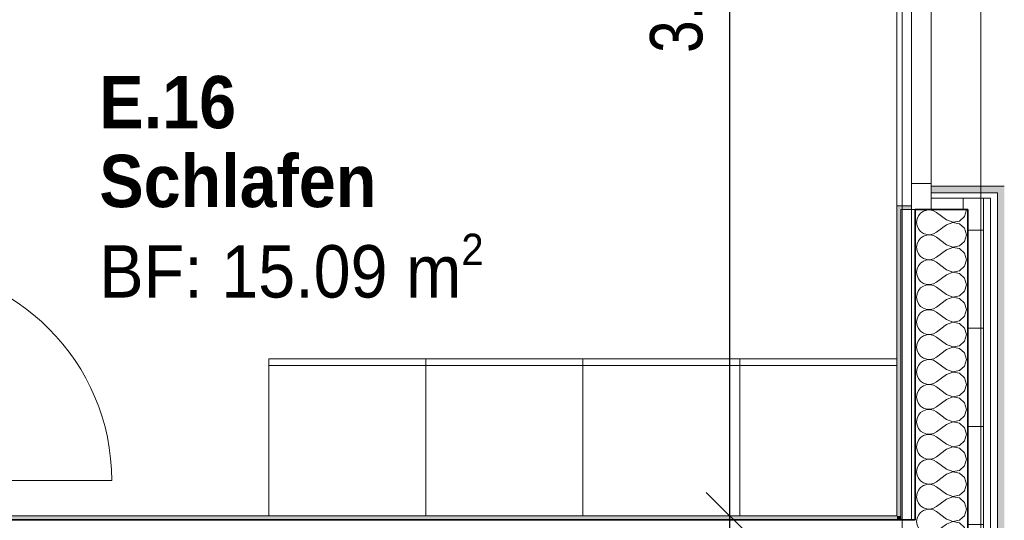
# Model space of a CAD drawing. Header units: metres. Extents: x -7.1 to 26.5, y -14.7 to 18.1.
# Tile 177 of 182: x 19.3 to 23, y 6.8 to 8.7. Entities that reach past the tile are written whole.
import ezdxf

# ---------------------------------------------------------------- set-up
doc = ezdxf.new("R2010")
doc.units = ezdxf.units.M
doc.header["$PDMODE"] = 65
doc.linetypes.add('AUSGEZOGEN', pattern=[0])
for name, color, linetype in [('XR$1$010 Aussenwände', 7, 'AUSGEZOGEN'), ('XR$1$010 Aussenwände Schichttrennlinien', 7, 'AUSGEZOGEN'), ('XR$1$010 Fenster', 7, 'AUSGEZOGEN'), ('XR$1$010 Türen', 7, 'AUSGEZOGEN'), ('XR$1$015 Innenwände', 7, 'AUSGEZOGEN'), ('XR$1$015 Innenwände Schichttrennlinien', 7, 'AUSGEZOGEN'), ('XR$1$030 Bodenaufbauten', 7, 'AUSGEZOGEN'), ('XR$1$065 Möbel Einrichtung', 7, 'AUSGEZOGEN'), ('XR$1$080 Raumdefinitionen Kontur', 7, 'AUSGEZOGEN'), ('XR$2$080 Raumdefinitionen Text_1', 7, 'AUSGEZOGEN'), ('XR$2$105 Bemassungen 100', 7, 'AUSGEZOGEN'), ('XR$3$010 Aussenwände Bauteilschraffuren', 7, 'AUSGEZOGEN'), ('XR$3$015 Innenwände Bauteilschraffuren', 7, 'AUSGEZOGEN'), ('XR$3$035 Decken', 7, 'AUSGEZOGEN')]:
    doc.layers.add(name, color=color, linetype=linetype)
doc.styles.add('ARIAL', font='arial.ttf')
doc.dimstyles.new('DIMSTYLE_3', dxfattribs={"dimtxt": 0.2, "dimasz": 0.3, "dimexe": 0, "dimexo": 0, "dimgap": 0.1, "dimtad": 2, "dimrnd": 0.005, "dimzin": 4, "dimdsep": 46, "dimtxsty": 'ARIAL', "dimblk1": 'ALL_ML_STRICH', "dimblk2": 'ALL_ML_STRICH', "dimsah": 1, "dimcen": 0, "dimclrd": 7, "dimclre": 7, "dimclrt": 7, "dimadec": 0, "dimazin": 0, "dimtfac": 1, "dimtdec": 0, "dimtix": 1, "dimtmove": 2, "dimatfit": 3, "dimfxl": 0, "dimtzin": 0, "dimlwd": 0, "dimlwe": 18, "dimarcsym": 0})
doc.dimstyles.new('DIMSTYLE_7', dxfattribs={"dimtxt": 0.2, "dimasz": 0.3, "dimexe": 0, "dimexo": 0, "dimgap": 0.1, "dimtad": 2, "dimdec": 1, "dimlfac": 100, "dimrnd": 0.5, "dimzin": 4, "dimdsep": 46, "dimtxsty": 'ARIAL', "dimblk1": 'ALL_ML_STRICH', "dimblk2": 'ALL_ML_STRICH', "dimsah": 1, "dimcen": 0, "dimclrd": 7, "dimclre": 7, "dimclrt": 7, "dimadec": 0, "dimazin": 0, "dimtfac": 1, "dimtdec": 0, "dimtix": 1, "dimtmove": 2, "dimatfit": 3, "dimfxl": 0, "dimtvp": 1.2, "dimtzin": 0, "dimlwd": 0, "dimlwe": 18, "dimarcsym": 0})
pattern_1 = [(0, (1500, 1500), (750, 750), [750, -750]), (90, (1500, 1500), (-750, 750), [750, -750])]
pattern_2 = [(0, (0.375, 0.375), (0.1875, 0.1875), [0.1875, -0.1875]), (90, (0.375, 0.375), (-0.1875, 0.1875), [0.1875, -0.1875])]

# ---------------------------------------------------------------- blocks, each defined once
blk = doc.blocks.new('ALL_ML_STRICH')
at = {"color": 0, "linetype": 'ByBlock', "lineweight": -2}
for p, q in [((0, -0.5), (0, 0.5)), ((-0.3, -0.3), (0.3, 0.3)), ((-1, 0), (0.5, 0))]:
    blk.add_line(p, q, dxfattribs=at)
blk = doc.blocks.new('*D217')
at = {"layer": 'DEFPOINTS', "color": 7, "linetype": 'AUSGEZOGEN', "lineweight": 18, "transparency": 33554687}
for p in [(22.048, 6.7835), (21.983, 6.6135), (22.0127, 6.6135)]:
    blk.add_point(p, dxfattribs=at)
at = {"layer": 'XR$2$105 Bemassungen 100', "color": 7, "linetype": 'AUSGEZOGEN', "lineweight": -2, "transparency": 33554687}
for p, q in [((21.983, 6.7835), (21.983, 6.7835)), ((21.983, 6.6135), (21.983, 6.7835)), ((21.983, 6.6135), (21.983, 6.6135))]:
    blk.add_line(p, q, dxfattribs=at)
at = {"layer": 'XR$2$105 Bemassungen 100', "color": 7, "linetype": 'AUSGEZOGEN', "lineweight": 18, "transparency": 33554687, "xscale": 0.3, "yscale": 0.3, "zscale": 0.3}
for p, rotation in [((21.983, 6.7835), 90), ((21.983, 6.6135), 270)]:
    blk.add_blockref('ALL_ML_STRICH', p, dxfattribs=dict(at, rotation=rotation))
at = {"layer": 'XR$2$105 Bemassungen 100', "color": 7, "linetype": 'AUSGEZOGEN', "lineweight": 18, "transparency": 33554687, "insert": (21.783, 6.397), "char_height": 0.2, "width": 0.64, "attachment_point": 5, "rotation": 90, "style": 'ARIAL'}
blk.add_mtext('\\W0.80;\\A1;{\\A1;{17\\H0.132000;\\S^ ;}}', dxfattribs=at)
blk = doc.blocks.new('*D218')
at = {"layer": 'DEFPOINTS', "color": 7, "linetype": 'AUSGEZOGEN', "lineweight": 18, "transparency": 33554687}
for p in [(22.1318, 10.7335), (21.983, 6.7835), (22.048, 6.7835)]:
    blk.add_point(p, dxfattribs=at)
at = {"layer": 'XR$2$105 Bemassungen 100', "color": 7, "linetype": 'AUSGEZOGEN', "lineweight": -2, "transparency": 33554687}
for p, q in [((21.983, 10.7335), (21.983, 10.7335)), ((21.983, 6.7835), (21.983, 10.7335)), ((21.983, 6.7835), (21.983, 6.7835))]:
    blk.add_line(p, q, dxfattribs=at)
at = {"layer": 'XR$2$105 Bemassungen 100', "color": 7, "linetype": 'AUSGEZOGEN', "lineweight": 18, "transparency": 33554687, "xscale": 0.3, "yscale": 0.3, "zscale": 0.3}
for p, rotation in [((21.983, 10.7335), 90), ((21.983, 6.7835), 270)]:
    blk.add_blockref('ALL_ML_STRICH', p, dxfattribs=dict(at, rotation=rotation))
at = {"layer": 'XR$2$105 Bemassungen 100', "color": 7, "linetype": 'AUSGEZOGEN', "lineweight": 18, "transparency": 33554687, "insert": (21.7795, 8.7695), "char_height": 0.2, "width": 0.64, "attachment_point": 5, "rotation": 90, "style": 'ARIAL'}
blk.add_mtext('\\W0.80;\\A1;{\\A1;{3.95\\H0.132000;\\S^ ;}}', dxfattribs=at)
blk = doc.blocks.new('COMPLEXOBJECT_54')
at = {"layer": 'XR$3$035 Decken', "color": 8, "linetype": 'AUSGEZOGEN', "lineweight": 25, "transparency": 33554687}
for p, q in [((25.1774, 6.8098), (25.5318, 6.4554)), ((24.5318, 6.0734), (22.9419, 6.0734))]:
    blk.add_line(p, q, dxfattribs=at)
blk.add_lwpolyline([(22.9419, 6.0734), (22.9423, 6.5749), (24.532, 6.5734)], dxfattribs=at)
for radius, start, end in [(1, 270.0121, 310.2124), (1.5, 270, 311.8103)]:
    blk.add_arc((24.5318, 7.5734), radius, start, end, dxfattribs=at)
blk = doc.blocks.new('COMPLEXOBJECT_65')
at = {"layer": 'XR$3$010 Aussenwände Bauteilschraffuren', "color": 8, "linetype": 'AUSGEZOGEN', "lineweight": 13, "transparency": 33554687}
for p, q in [((22.6974, 6.7685), (22.6965, 6.7619)), ((22.6965, 6.7619), (22.6983, 6.7489)), ((22.6983, 6.7489), (22.7036, 6.7369)), ((22.7036, 6.7369), (22.712, 6.7268)), ((22.8108, 6.7524), (22.7727, 6.7238)), ((22.8351, 6.7617), (22.8108, 6.7524)), ((22.8184, 6.7685), (22.8351, 6.7621)), ((22.8351, 6.7621), (22.8607, 6.7669)), ((22.8607, 6.7569), (22.8351, 6.7617)), ((22.8607, 6.7669), (22.8624, 6.7685)), ((22.8799, 6.7393), (22.8607, 6.7569)), ((22.887, 6.7143), (22.8799, 6.7393)), ((22.712, 6.7018), (22.7036, 6.6917)), ((22.712, 6.7268), (22.7229, 6.7193)), ((22.7229, 6.7093), (22.712, 6.7018)), ((22.7229, 6.7193), (22.7353, 6.7151)), ((22.7353, 6.7135), (22.7229, 6.7093)), ((22.7353, 6.7151), (22.7484, 6.7145)), ((22.7484, 6.7141), (22.7353, 6.7135)), ((22.7484, 6.7145), (22.7612, 6.7175)), ((22.7612, 6.7111), (22.7484, 6.7141)), ((22.7612, 6.7175), (22.7727, 6.7238)), ((22.7727, 6.7048), (22.7612, 6.7111)), ((22.8108, 6.6762), (22.7727, 6.7048)), ((22.8799, 6.6893), (22.887, 6.7143)), ((22.6983, 6.6797), (22.6965, 6.6667)), ((22.6965, 6.6667), (22.6983, 6.6537)), ((22.7036, 6.6917), (22.6983, 6.6797)), ((22.8108, 6.6762), (22.8351, 6.6669)), ((22.8351, 6.6665), (22.8108, 6.6571)), ((22.8351, 6.6669), (22.8607, 6.6717)), ((22.8607, 6.6616), (22.8351, 6.6665)), ((22.8607, 6.6717), (22.8799, 6.6893)), ((22.8799, 6.6441), (22.8607, 6.6616)), ((22.6983, 6.6537), (22.7036, 6.6416)), ((22.7036, 6.6416), (22.712, 6.6315)), ((22.712, 6.6315), (22.7164, 6.6285)), ((22.7726, 6.6285), (22.7727, 6.6286)), ((22.8108, 6.6571), (22.7727, 6.6286)), ((22.8843, 6.6285), (22.8799, 6.6441))]:
    blk.add_line(p, q, dxfattribs=at)
blk = doc.blocks.new('COMPLEXOBJECT_66')
at = {"layer": 'XR$3$010 Aussenwände Bauteilschraffuren', "color": 8, "linetype": 'AUSGEZOGEN', "lineweight": 13, "transparency": 33554687}
for p, q in [((22.712, 7.9399), (22.7036, 7.9298)), ((22.7229, 7.9474), (22.712, 7.9399)), ((22.7353, 7.9516), (22.7229, 7.9474)), ((22.7344, 7.9535), (22.7353, 7.9532)), ((22.7353, 7.9532), (22.7484, 7.9526)), ((22.7484, 7.9522), (22.7353, 7.9516)), ((22.7484, 7.9526), (22.7524, 7.9535)), ((22.7612, 7.9492), (22.7484, 7.9522)), ((22.7727, 7.9429), (22.7612, 7.9492)), ((22.8108, 7.9143), (22.7727, 7.9429)), ((22.8799, 7.9273), (22.887, 7.9524)), ((22.887, 7.9524), (22.8867, 7.9535)), ((22.6983, 7.9178), (22.6965, 7.9048)), ((22.6965, 7.9048), (22.6983, 7.8917)), ((22.7036, 7.9298), (22.6983, 7.9178)), ((22.8108, 7.9143), (22.8351, 7.905)), ((22.8351, 7.9046), (22.8108, 7.8952)), ((22.8351, 7.905), (22.8607, 7.9098)), ((22.8607, 7.8997), (22.8351, 7.9046)), ((22.8607, 7.9098), (22.8799, 7.9273)), ((22.8799, 7.8822), (22.8607, 7.8997)), ((22.6983, 7.8917), (22.7036, 7.8797)), ((22.7036, 7.8797), (22.712, 7.8696)), ((22.712, 7.8696), (22.7229, 7.8622)), ((22.7229, 7.8622), (22.7353, 7.858)), ((22.7612, 7.8603), (22.7727, 7.8667)), ((22.8108, 7.8952), (22.7727, 7.8667)), ((22.887, 7.8571), (22.8799, 7.8822)), ((22.7036, 7.8346), (22.6983, 7.8225)), ((22.712, 7.8447), (22.7036, 7.8346)), ((22.7229, 7.8521), (22.712, 7.8447)), ((22.7353, 7.8563), (22.7229, 7.8521)), ((22.7353, 7.858), (22.7484, 7.8573)), ((22.7484, 7.857), (22.7353, 7.8563)), ((22.7484, 7.8573), (22.7612, 7.8603)), ((22.7612, 7.854), (22.7484, 7.857)), ((22.7727, 7.8476), (22.7612, 7.854)), ((22.8108, 7.819), (22.7727, 7.8476)), ((22.8607, 7.8146), (22.8799, 7.8321)), ((22.8799, 7.8321), (22.887, 7.8571)), ((22.6983, 7.8225), (22.6965, 7.8095)), ((22.6965, 7.8095), (22.6983, 7.7965)), ((22.6983, 7.7965), (22.7036, 7.7845)), ((22.8108, 7.8), (22.7727, 7.7714)), ((22.8108, 7.819), (22.8351, 7.8097)), ((22.8351, 7.8093), (22.8108, 7.8)), ((22.8351, 7.8097), (22.8607, 7.8146)), ((22.8607, 7.8045), (22.8351, 7.8093)), ((22.8799, 7.7869), (22.8607, 7.8045)), ((22.887, 7.7619), (22.8799, 7.7869)), ((22.7036, 7.7845), (22.712, 7.7744)), ((22.712, 7.7494), (22.7036, 7.7393)), ((22.712, 7.7744), (22.7229, 7.7669)), ((22.7229, 7.7569), (22.712, 7.7494)), ((22.7229, 7.7669), (22.7353, 7.7627)), ((22.7353, 7.7611), (22.7229, 7.7569)), ((22.7353, 7.7627), (22.7484, 7.7621)), ((22.7484, 7.7617), (22.7353, 7.7611)), ((22.7484, 7.7621), (22.7612, 7.7651)), ((22.7612, 7.7587), (22.7484, 7.7617)), ((22.7612, 7.7651), (22.7727, 7.7714)), ((22.7727, 7.7524), (22.7612, 7.7587)), ((22.8108, 7.7238), (22.7727, 7.7524)), ((22.8799, 7.7369), (22.887, 7.7619)), ((22.6983, 7.7273), (22.6965, 7.7143)), ((22.6965, 7.7143), (22.6983, 7.7013)), ((22.7036, 7.7393), (22.6983, 7.7273)), ((22.8108, 7.7238), (22.8351, 7.7145)), ((22.8351, 7.7141), (22.8108, 7.7048)), ((22.8351, 7.7145), (22.8607, 7.7193)), ((22.8607, 7.7093), (22.8351, 7.7141)), ((22.8607, 7.7193), (22.8799, 7.7369)), ((22.6983, 7.7013), (22.7036, 7.6893)), ((22.7036, 7.6893), (22.712, 7.6791)), ((22.712, 7.6791), (22.7229, 7.6717)), ((22.7612, 7.6698), (22.7727, 7.6762)), ((22.8108, 7.7048), (22.7727, 7.6762)), ((22.8799, 7.6917), (22.8607, 7.7093)), ((22.887, 7.6667), (22.8799, 7.6917)), ((22.7036, 7.6441), (22.6983, 7.6321)), ((22.712, 7.6542), (22.7036, 7.6441)), ((22.7229, 7.6616), (22.712, 7.6542)), ((22.7229, 7.6717), (22.7353, 7.6675)), ((22.7353, 7.6658), (22.7229, 7.6616)), ((22.7353, 7.6675), (22.7484, 7.6669)), ((22.7484, 7.6665), (22.7353, 7.6658)), ((22.7484, 7.6669), (22.7612, 7.6698)), ((22.7612, 7.6635), (22.7484, 7.6665)), ((22.7727, 7.6571), (22.7612, 7.6635)), ((22.8108, 7.6286), (22.7727, 7.6571)), ((22.8607, 7.6241), (22.8799, 7.6416)), ((22.8799, 7.6416), (22.887, 7.6667)), ((22.6983, 7.6321), (22.6965, 7.619)), ((22.6965, 7.619), (22.6983, 7.606)), ((22.6983, 7.606), (22.7036, 7.594)), ((22.8108, 7.6095), (22.7727, 7.581)), ((22.8108, 7.6286), (22.8351, 7.6192)), ((22.8351, 7.6189), (22.8108, 7.6095)), ((22.8351, 7.6192), (22.8607, 7.6241)), ((22.8607, 7.614), (22.8351, 7.6189)), ((22.8799, 7.5965), (22.8607, 7.614)), ((22.7036, 7.594), (22.712, 7.5839)), ((22.712, 7.5839), (22.7229, 7.5765)), ((22.7229, 7.5664), (22.712, 7.559)), ((22.7229, 7.5765), (22.7353, 7.5723)), ((22.7353, 7.5706), (22.7229, 7.5664)), ((22.7353, 7.5723), (22.7484, 7.5716)), ((22.7484, 7.5712), (22.7353, 7.5706)), ((22.7484, 7.5716), (22.7612, 7.5746)), ((22.7612, 7.5683), (22.7484, 7.5712)), ((22.7612, 7.5746), (22.7727, 7.581)), ((22.7727, 7.5619), (22.7612, 7.5683)), ((22.8108, 7.5333), (22.7727, 7.5619)), ((22.887, 7.5714), (22.8799, 7.5965)), ((22.8799, 7.5464), (22.887, 7.5714)), ((22.6983, 7.5368), (22.6965, 7.5238)), ((22.6965, 7.5238), (22.6983, 7.5108)), ((22.7036, 7.5488), (22.6983, 7.5368)), ((22.712, 7.559), (22.7036, 7.5488)), ((22.8108, 7.5333), (22.8351, 7.524)), ((22.8351, 7.5236), (22.8108, 7.5143)), ((22.8351, 7.524), (22.8607, 7.5288)), ((22.8607, 7.5188), (22.8351, 7.5236)), ((22.8607, 7.5288), (22.8799, 7.5464)), ((22.6983, 7.5108), (22.7036, 7.4988)), ((22.7036, 7.4988), (22.712, 7.4887)), ((22.712, 7.4887), (22.7229, 7.4812)), ((22.8108, 7.5143), (22.7727, 7.4857)), ((22.8799, 7.5012), (22.8607, 7.5188)), ((22.887, 7.4762), (22.8799, 7.5012)), ((22.7036, 7.4536), (22.6983, 7.4416)), ((22.712, 7.4637), (22.7036, 7.4536)), ((22.7229, 7.4712), (22.712, 7.4637)), ((22.7229, 7.4812), (22.7353, 7.477)), ((22.7353, 7.4754), (22.7229, 7.4712)), ((22.7353, 7.477), (22.7484, 7.4764)), ((22.7484, 7.476), (22.7353, 7.4754)), ((22.7484, 7.4764), (22.7612, 7.4794)), ((22.7612, 7.473), (22.7484, 7.476)), ((22.7612, 7.4794), (22.7727, 7.4857)), ((22.7727, 7.4667), (22.7612, 7.473)), ((22.8108, 7.4381), (22.7727, 7.4667)), ((22.8607, 7.4336), (22.8799, 7.4512)), ((22.8799, 7.4512), (22.887, 7.4762)), ((22.6983, 7.4416), (22.6965, 7.4286)), ((22.6965, 7.4286), (22.6983, 7.4156)), ((22.6983, 7.4156), (22.7036, 7.4035)), ((22.8108, 7.419), (22.7727, 7.3905)), ((22.8108, 7.4381), (22.8351, 7.4288)), ((22.8351, 7.4284), (22.8108, 7.419)), ((22.8351, 7.4288), (22.8607, 7.4336)), ((22.8607, 7.4235), (22.8351, 7.4284)), ((22.8799, 7.406), (22.8607, 7.4235)), ((22.7036, 7.4035), (22.712, 7.3934)), ((22.712, 7.3934), (22.7229, 7.386)), ((22.7229, 7.3759), (22.712, 7.3685)), ((22.7229, 7.386), (22.7353, 7.3818)), ((22.7353, 7.3801), (22.7229, 7.3759)), ((22.7353, 7.3818), (22.7484, 7.3811)), ((22.7484, 7.3808), (22.7353, 7.3801)), ((22.7484, 7.3811), (22.7612, 7.3841)), ((22.7612, 7.3778), (22.7484, 7.3808)), ((22.7612, 7.3841), (22.7727, 7.3905)), ((22.7727, 7.3714), (22.7612, 7.3778)), ((22.887, 7.381), (22.8799, 7.406)), ((22.8799, 7.3559), (22.887, 7.381)), ((22.6983, 7.3463), (22.6965, 7.3333)), ((22.7036, 7.3584), (22.6983, 7.3463)), ((22.712, 7.3685), (22.7036, 7.3584)), ((22.8108, 7.3429), (22.7727, 7.3714)), ((22.8108, 7.3429), (22.8351, 7.3335)), ((22.8351, 7.3335), (22.8607, 7.3384)), ((22.8607, 7.3384), (22.8799, 7.3559)), ((22.6965, 7.3333), (22.6983, 7.3203)), ((22.6983, 7.3203), (22.7036, 7.3083)), ((22.7036, 7.3083), (22.712, 7.2982)), ((22.712, 7.2982), (22.7229, 7.2907)), ((22.8108, 7.3238), (22.7727, 7.2952)), ((22.8351, 7.3331), (22.8108, 7.3238)), ((22.8607, 7.3283), (22.8351, 7.3331)), ((22.8799, 7.3107), (22.8607, 7.3283)), ((22.887, 7.2857), (22.8799, 7.3107)), ((22.7036, 7.2631), (22.6983, 7.2511)), ((22.712, 7.2732), (22.7036, 7.2631)), ((22.7229, 7.2807), (22.712, 7.2732)), ((22.7229, 7.2907), (22.7353, 7.2865)), ((22.7353, 7.2849), (22.7229, 7.2807)), ((22.7353, 7.2865), (22.7484, 7.2859)), ((22.7484, 7.2855), (22.7353, 7.2849)), ((22.7484, 7.2859), (22.7612, 7.2889)), ((22.7612, 7.2825), (22.7484, 7.2855)), ((22.7612, 7.2889), (22.7727, 7.2952)), ((22.7727, 7.2762), (22.7612, 7.2825)), ((22.8108, 7.2476), (22.7727, 7.2762)), ((22.8607, 7.2431), (22.8799, 7.2607)), ((22.8799, 7.2607), (22.887, 7.2857)), ((22.6983, 7.2511), (22.6965, 7.2381)), ((22.6965, 7.2381), (22.6983, 7.2251)), ((22.6983, 7.2251), (22.7036, 7.2131)), ((22.8108, 7.2286), (22.7727, 7.2)), ((22.8108, 7.2476), (22.8351, 7.2383)), ((22.8351, 7.2379), (22.8108, 7.2286)), ((22.8351, 7.2383), (22.8607, 7.2431)), ((22.8607, 7.2331), (22.8351, 7.2379)), ((22.8799, 7.2155), (22.8607, 7.2331)), ((22.7036, 7.2131), (22.712, 7.2029)), ((22.712, 7.2029), (22.7229, 7.1955)), ((22.7229, 7.1854), (22.712, 7.178)), ((22.7229, 7.1955), (22.7353, 7.1913)), ((22.7353, 7.1896), (22.7229, 7.1854)), ((22.7353, 7.1913), (22.7484, 7.1907)), ((22.7484, 7.1903), (22.7353, 7.1896)), ((22.7484, 7.1907), (22.7612, 7.1936)), ((22.7612, 7.1873), (22.7484, 7.1903)), ((22.7612, 7.1936), (22.7727, 7.2)), ((22.7727, 7.181), (22.7612, 7.1873)), ((22.887, 7.1905), (22.8799, 7.2155)), ((22.8799, 7.1654), (22.887, 7.1905)), ((22.6983, 7.1559), (22.6965, 7.1429)), ((22.7036, 7.1679), (22.6983, 7.1559)), ((22.712, 7.178), (22.7036, 7.1679)), ((22.8108, 7.1524), (22.7727, 7.181)), ((22.8108, 7.1524), (22.8351, 7.143)), ((22.8351, 7.143), (22.8607, 7.1479)), ((22.8607, 7.1479), (22.8799, 7.1654)), ((22.6965, 7.1429), (22.6983, 7.1298)), ((22.6983, 7.1298), (22.7036, 7.1178)), ((22.7036, 7.1178), (22.712, 7.1077)), ((22.8108, 7.1333), (22.7727, 7.1048)), ((22.8351, 7.1427), (22.8108, 7.1333)), ((22.8607, 7.1378), (22.8351, 7.1427)), ((22.8799, 7.1203), (22.8607, 7.1378)), ((22.887, 7.0952), (22.8799, 7.1203)), ((22.7036, 7.0727), (22.6983, 7.0606)), ((22.712, 7.0828), (22.7036, 7.0727)), ((22.712, 7.1077), (22.7229, 7.1003)), ((22.7229, 7.0902), (22.712, 7.0828)), ((22.7229, 7.1003), (22.7353, 7.0961)), ((22.7353, 7.0944), (22.7229, 7.0902)), ((22.7353, 7.0961), (22.7484, 7.0954)), ((22.7484, 7.095), (22.7353, 7.0944)), ((22.7484, 7.0954), (22.7612, 7.0984)), ((22.7612, 7.0921), (22.7484, 7.095)), ((22.7612, 7.0984), (22.7727, 7.1048)), ((22.7727, 7.0857), (22.7612, 7.0921)), ((22.8108, 7.0571), (22.7727, 7.0857)), ((22.8799, 7.0702), (22.887, 7.0952)), ((22.6983, 7.0606), (22.6965, 7.0476)), ((22.6965, 7.0476), (22.6983, 7.0346)), ((22.6983, 7.0346), (22.7036, 7.0226)), ((22.8108, 7.0381), (22.7727, 7.0095)), ((22.8108, 7.0571), (22.8351, 7.0478)), ((22.8351, 7.0474), (22.8108, 7.0381)), ((22.8351, 7.0478), (22.8607, 7.0526)), ((22.8607, 7.0426), (22.8351, 7.0474)), ((22.8607, 7.0526), (22.8799, 7.0702)), ((22.8799, 7.025), (22.8607, 7.0426)), ((22.7036, 7.0226), (22.712, 7.0125)), ((22.712, 7.0125), (22.7229, 7.005)), ((22.7229, 7.005), (22.7353, 7.0008)), ((22.7353, 6.9992), (22.7229, 6.995)), ((22.7353, 7.0008), (22.7484, 7.0002)), ((22.7484, 6.9998), (22.7353, 6.9992)), ((22.7484, 7.0002), (22.7612, 7.0032)), ((22.7612, 6.9968), (22.7484, 6.9998)), ((22.7612, 7.0032), (22.7727, 7.0095)), ((22.7727, 6.9905), (22.7612, 6.9968)), ((22.887, 7), (22.8799, 7.025)), ((22.8799, 6.975), (22.887, 7)), ((22.6983, 6.9654), (22.6965, 6.9524)), ((22.7036, 6.9774), (22.6983, 6.9654)), ((22.712, 6.9875), (22.7036, 6.9774)), ((22.7229, 6.995), (22.712, 6.9875)), ((22.8108, 6.9619), (22.7727, 6.9905)), ((22.8108, 6.9619), (22.8351, 6.9526)), ((22.8607, 6.9574), (22.8799, 6.975)), ((22.6965, 6.9524), (22.6983, 6.9394)), ((22.6983, 6.9394), (22.7036, 6.9273)), ((22.7036, 6.9273), (22.712, 6.9172)), ((22.8108, 6.9429), (22.7727, 6.9143)), ((22.8351, 6.9522), (22.8108, 6.9429)), ((22.8351, 6.9526), (22.8607, 6.9574)), ((22.8607, 6.9474), (22.8351, 6.9522)), ((22.8799, 6.9298), (22.8607, 6.9474)), ((22.887, 6.9048), (22.8799, 6.9298)), ((22.712, 6.8923), (22.7036, 6.8822)), ((22.712, 6.9172), (22.7229, 6.9098)), ((22.7229, 6.8997), (22.712, 6.8923)), ((22.7229, 6.9098), (22.7353, 6.9056)), ((22.7353, 6.9039), (22.7229, 6.8997)), ((22.7353, 6.9056), (22.7484, 6.905)), ((22.7484, 6.9046), (22.7353, 6.9039)), ((22.7484, 6.905), (22.7612, 6.9079)), ((22.7612, 6.9016), (22.7484, 6.9046)), ((22.7612, 6.9079), (22.7727, 6.9143)), ((22.7727, 6.8952), (22.7612, 6.9016)), ((22.8108, 6.8667), (22.7727, 6.8952)), ((22.8799, 6.8797), (22.887, 6.9048)), ((22.6983, 6.8702), (22.6965, 6.8571)), ((22.6965, 6.8571), (22.6983, 6.8441)), ((22.7036, 6.8822), (22.6983, 6.8702)), ((22.8108, 6.8476), (22.7727, 6.819)), ((22.8108, 6.8667), (22.8351, 6.8573)), ((22.8351, 6.857), (22.8108, 6.8476)), ((22.8351, 6.8573), (22.8607, 6.8622)), ((22.8607, 6.8521), (22.8351, 6.857)), ((22.8607, 6.8622), (22.8799, 6.8797)), ((22.8799, 6.8346), (22.8607, 6.8521)), ((22.6983, 6.8441), (22.7036, 6.8321)), ((22.7036, 6.8321), (22.712, 6.822)), ((22.712, 6.822), (22.7229, 6.8146)), ((22.7229, 6.8146), (22.7353, 6.8104)), ((22.7353, 6.8087), (22.7229, 6.8045)), ((22.7353, 6.8104), (22.7484, 6.8097)), ((22.7484, 6.8093), (22.7353, 6.8087)), ((22.7484, 6.8097), (22.7612, 6.8127)), ((22.7612, 6.8064), (22.7484, 6.8093)), ((22.7612, 6.8127), (22.7727, 6.819)), ((22.887, 6.8095), (22.8799, 6.8346)), ((22.8799, 6.7845), (22.887, 6.8095)), ((22.6983, 6.7749), (22.6974, 6.7685)), ((22.7036, 6.7869), (22.6983, 6.7749)), ((22.712, 6.7971), (22.7036, 6.7869)), ((22.7229, 6.8045), (22.712, 6.7971)), ((22.7727, 6.8), (22.7612, 6.8064)), ((22.8108, 6.7714), (22.7727, 6.8)), ((22.8108, 6.7714), (22.8184, 6.7685)), ((22.8624, 6.7685), (22.8799, 6.7845))]:
    blk.add_line(p, q, dxfattribs=at)

msp = doc.modelspace()

# ---------------------------------------------------------------- hatches: boundary and pattern name
at = {"layer": 'XR$3$010 Aussenwände Bauteilschraffuren', "linetype": 'AUSGEZOGEN', "lineweight": 13, "true_color": 0xa79e8b, "transparency": 33554687}
for points in [[(23.0318, 8.0175), (23.0318, 8.0435), (22.7518, 8.0435), (22.7518, 8.0175)], [(23.0318, 8.0175), (23.0058, 8.0175), (23.0058, 5.7595), (23.0318, 5.7595)]]:
    msp.add_hatch(color=253, dxfattribs=at).paths.add_polyline_path(points)
at = {"layer": 'XR$3$010 Aussenwände Bauteilschraffuren', "linetype": 'AUSGEZOGEN', "lineweight": 13, "transparency": 33554687}
h = msp.add_hatch(dxfattribs=at)
h.set_pattern_fill('MUSTER', color=8, scale=750, style=0, pattern_type=2)
h.set_pattern_definition(pattern_1)
h.paths.add_polyline_path([(23.0058, 7.9975), (23.0058, 8.0175), (22.7518, 8.0175), (22.7518, 7.9975)], flags=0)
h = msp.add_hatch(dxfattribs=at)
h.set_pattern_fill('MUSTER', color=42, scale=0.1875, style=0, pattern_type=2)
h.set_pattern_definition(pattern_2)
h.paths.add_polyline_path([(22.9518, 7.9535), (22.9518, 7.9975), (22.7518, 7.9975), (22.7518, 7.9535)], flags=0)
h = msp.add_hatch(dxfattribs=at)
h.set_pattern_fill('MUSTER', color=8, scale=750, style=0, pattern_type=2)
h.set_pattern_definition(pattern_1)
h.paths.add_polyline_path([(23.0058, 7.9975), (22.9788, 7.9975), (22.9788, 5.7795), (23.0058, 5.7795)], flags=0)
at = {"layer": 'XR$3$010 Aussenwände Bauteilschraffuren', "linetype": 'AUSGEZOGEN', "lineweight": 13, "true_color": 0x202020, "transparency": 33554687}
for points in [[(22.6218, 7.9685), (22.6218, 7.9535), (22.6768, 7.9535), (22.6768, 7.9685)], [(22.6218, 6.7835), (22.6368, 6.7835), (22.6368, 7.9535), (22.6218, 7.9535)], [(22.6218, 6.7835), (22.6218, 6.7685), (22.6368, 6.7685), (22.6368, 6.7835)]]:
    msp.add_hatch(color=250, dxfattribs=at).paths.add_polyline_path(points)
at = {"layer": 'XR$3$010 Aussenwände Bauteilschraffuren', "linetype": 'AUSGEZOGEN', "lineweight": 13, "transparency": 33554687}
h = msp.add_hatch(dxfattribs=at)
h.set_pattern_fill('MUSTER', color=8, scale=750, style=0, pattern_type=2)
h.set_pattern_definition(pattern_1)
h.paths.add_polyline_path([(22.6768, 6.7685), (22.6918, 6.7685), (22.6918, 7.9535), (22.6768, 7.9535)], flags=0)
h = msp.add_hatch(dxfattribs=at)
h.set_pattern_fill('MUSTER', color=42, scale=0.1875, style=0, pattern_type=2)
h.set_pattern_definition(pattern_2)
h.paths.add_polyline_path([(22.9518, 7.9535), (22.8918, 7.9535), (22.8918, 5.8235), (22.9518, 5.8235)], flags=0)
at = {"layer": 'XR$3$015 Innenwände Bauteilschraffuren', "linetype": 'AUSGEZOGEN', "lineweight": 13, "true_color": 0x202020, "transparency": 33554687}
msp.add_hatch(color=250, dxfattribs=at).paths.add_polyline_path([(22.6218, 6.7835), (18.8018, 6.7835), (18.8018, 6.7685), (22.6218, 6.7685)])

# ---------------------------------------------------------------- linework, layer by layer
at = {"layer": 'XR$1$010 Aussenwände', "color": 7, "linetype": 'AUSGEZOGEN', "lineweight": 18, "transparency": 33554687}
for p, q in [((22.8918, 8.0435), (22.7518, 8.0435)), ((22.7518, 8.0175), (22.7518, 8.0435)), ((22.7518, 7.9975), (22.7518, 8.0175)), ((22.9518, 8.0435), (22.8918, 8.0435)), ((22.9788, 8.0435), (22.9518, 8.0435)), ((23.0058, 8.0435), (22.9788, 8.0435)), ((23.0318, 8.0435), (23.0058, 8.0435)), ((22.7518, 7.9535), (22.7518, 7.9975)), ((22.6768, 7.9685), (22.6218, 7.9685)), ((22.6218, 7.9535), (22.6218, 7.9685)), ((22.6218, 7.9535), (22.6218, 6.7835)), ((22.6918, 7.9535), (22.6768, 7.9535))]:
    msp.add_line(p, q, dxfattribs=at)
at = {"layer": 'XR$1$010 Aussenwände', "color": 7, "linetype": 'AUSGEZOGEN', "lineweight": 35, "transparency": 33554687}
msp.add_line((22.7518, 7.9535), (22.6918, 7.9535), dxfattribs=at)
at = {"layer": 'XR$1$010 Aussenwände Schichttrennlinien', "color": 7, "linetype": 'AUSGEZOGEN', "lineweight": 18, "transparency": 33554687}
for p, q in [((22.7518, 8.0175), (23.0058, 8.0175)), ((23.0058, 8.0175), (22.7518, 8.0175)), ((23.0058, 7.9975), (23.0058, 8.0175)), ((22.7518, 7.9975), (22.9518, 7.9975)), ((22.9788, 7.9975), (22.7518, 7.9975)), ((22.9518, 7.9535), (22.9518, 7.9975)), ((22.9788, 5.7795), (22.9788, 7.9975)), ((23.0058, 5.7795), (23.0058, 7.9975)), ((22.6368, 7.9535), (22.6368, 6.7685)), ((22.6368, 7.9535), (22.6768, 7.9535)), ((22.6768, 7.9535), (22.6768, 7.9685)), ((22.6768, 7.9535), (22.6768, 6.7685)), ((22.9518, 5.8235), (22.9518, 7.9535))]:
    msp.add_line(p, q, dxfattribs=at)
at = {"layer": 'XR$1$010 Aussenwände Schichttrennlinien', "color": 7, "linetype": 'AUSGEZOGEN', "lineweight": 35, "transparency": 33554687}
for p, q in [((22.6918, 6.7685), (22.6918, 7.9535)), ((22.8918, 7.9535), (22.7518, 7.9535)), ((22.8918, 6.7685), (22.8918, 7.9535)), ((22.6368, 6.7685), (22.6218, 6.7685)), ((22.6368, 6.7685), (22.6218, 6.7685)), ((22.6768, 6.7685), (22.6368, 6.7685)), ((22.6768, 6.7685), (22.6368, 6.7685)), ((22.6918, 6.7685), (22.6768, 6.7685)), ((22.6918, 6.7685), (22.6768, 6.7685)), ((22.8918, 6.6285), (22.8918, 6.7685))]:
    msp.add_line(p, q, dxfattribs=at)
at = {"layer": 'XR$1$010 Fenster', "color": 7, "linetype": 'AUSGEZOGEN', "lineweight": 13, "transparency": 33554687}
for p, q in [((22.6218, 10.1185), (22.6218, 7.9685)), ((22.6768, 9.2735), (22.6768, 8.0535)), ((22.7518, 8.0535), (22.7518, 9.2735)), ((22.7518, 8.0535), (22.6768, 8.0535)), ((22.6768, 8.0535), (22.6768, 7.9535)), ((22.7518, 7.9535), (22.7518, 8.0535)), ((22.7518, 8.0175), (22.7518, 8.0435)), ((22.7518, 8.0175), (22.7518, 8.0435)), ((22.8918, 8.0435), (22.7518, 8.0435)), ((22.7518, 7.9975), (22.7518, 8.0175)), ((22.7518, 7.9975), (22.7518, 8.0175)), ((22.9518, 8.0435), (22.8918, 8.0435)), ((22.9788, 8.0435), (22.9518, 8.0435)), ((23.0058, 8.0435), (22.9788, 8.0435)), ((23.0318, 8.0435), (23.0058, 8.0435)), ((22.7518, 7.9535), (22.7518, 7.9975)), ((22.7518, 7.9535), (22.7518, 7.9975)), ((22.6218, 7.9535), (22.6218, 7.9685)), ((22.6768, 7.9685), (22.6218, 7.9685)), ((22.6918, 7.9535), (22.6768, 7.9535)), ((22.6918, 7.9535), (22.6768, 7.9535)), ((22.7518, 7.9535), (22.6918, 7.9535)), ((22.7518, 7.9535), (22.6918, 7.9535))]:
    msp.add_line(p, q, dxfattribs=at)
at = {"layer": 'XR$1$010 Türen', "color": 7, "linetype": 'AUSGEZOGEN', "lineweight": 13, "transparency": 33554687}
msp.add_line((18.8018, 6.9185), (19.6218, 6.9185), dxfattribs=at)
msp.add_arc((18.8018, 6.9185), 0.82, 0, 90, dxfattribs=at)
at = {"layer": 'XR$1$015 Innenwände', "color": 7, "linetype": 'AUSGEZOGEN', "lineweight": 18, "transparency": 33554687}
msp.add_line((22.6218, 6.7835), (18.8018, 6.7835), dxfattribs=at)
at = {"layer": 'XR$1$015 Innenwände Schichttrennlinien', "color": 7, "linetype": 'AUSGEZOGEN', "lineweight": 35, "transparency": 33554687}
msp.add_line((22.6218, 6.7685), (18.8018, 6.7685), dxfattribs=at)
at = {"layer": 'XR$1$030 Bodenaufbauten', "color": 254, "linetype": 'AUSGEZOGEN', "lineweight": 13, "transparency": 33554687}
msp.add_lwpolyline([(2.2618, -3.7865), (22.6418, -3.7865), (22.6418, 10.7535), (14.8918, 10.7535), (14.8918, 6.0735), (10.0118, 6.0735), (10.0118, 8.0099), (10.0118, 10.7535), (2.2618, 10.7535), (2.2618, -3.7865)], close=True, dxfattribs=at)
at = {"layer": 'XR$1$065 Möbel Einrichtung', "color": 8, "linetype": 'AUSGEZOGEN', "lineweight": 13, "transparency": 33554687}
for p, q in [((20.2218, 7.3585), (20.8218, 7.3585)), ((20.8218, 7.3585), (21.4218, 7.3585)), ((21.4218, 7.3585), (22.0218, 7.3585)), ((22.0218, 7.3585), (22.6218, 7.3585))]:
    msp.add_line(p, q, dxfattribs=at)
for points in [[(20.2218, 7.3835), (20.8218, 7.3835), (20.8218, 6.7835), (20.2218, 6.7835), (20.2218, 7.3835)], [(20.8218, 7.3835), (21.4218, 7.3835), (21.4218, 6.7835), (20.8218, 6.7835), (20.8218, 7.3835)], [(21.4218, 7.3835), (22.0218, 7.3835), (22.0218, 6.7835), (21.4218, 6.7835), (21.4218, 7.3835)], [(22.0218, 7.3835), (22.6218, 7.3835), (22.6218, 6.7835), (22.0218, 6.7835), (22.0218, 7.3835)]]:
    msp.add_lwpolyline(points, close=True, dxfattribs=at)
at = {"layer": 'XR$1$080 Raumdefinitionen Kontur', "color": 8, "linetype": 'AUSGEZOGEN', "lineweight": 13, "transparency": 33554687}
msp.add_lwpolyline([(22.6215, 10.7335), (18.8018, 10.7335), (18.8018, 6.7835), (22.6215, 6.7835), (22.6215, 10.7335)], close=True, dxfattribs=at)
at = {"layer": 'XR$3$035 Decken', "color": 7, "linetype": 'AUSGEZOGEN', "lineweight": 18, "transparency": 33554687}
msp.add_lwpolyline([(10.0118, 11.0035), (1.9918, 11.0535), (1.9918, -3.9165), (1.9918, -6.6565), (22.9418, -6.6565), (22.9418, 11.0535), (14.8918, 11.0535), (14.8918, 6.2735), (13.4518, 6.2735), (11.4518, 6.2735), (10.0118, 6.2735), (10.0118, 11.0035)], close=True, dxfattribs=at)

# ---------------------------------------------------------------- block references
at = {"layer": 'XR$3$010 Aussenwände Bauteilschraffuren', "color": 8, "linetype": 'AUSGEZOGEN', "lineweight": 13, "transparency": 33554687}
for name in ['COMPLEXOBJECT_66', 'COMPLEXOBJECT_65']:
    msp.add_blockref(name, (0, 0), dxfattribs=at)
at = {"layer": 'XR$3$035 Decken', "color": 8, "linetype": 'AUSGEZOGEN', "lineweight": 25, "transparency": 33554687}
msp.add_blockref('COMPLEXOBJECT_54', (0, 0), dxfattribs=at)

# ---------------------------------------------------------------- texts
at = {"layer": 'XR$2$080 Raumdefinitionen Text_1', "color": 7, "linetype": 'AUSGEZOGEN', "transparency": 33554687, "insert": (19.5743, 8.4641), "char_height": 0.2, "width": 1.558162, "attachment_point": 1, "line_spacing_factor": 0.903614, "style": 'ARIAL'}
msp.add_mtext('\\A1;{\\fArial|i0|b1;\\H0.200000;\\W0.909091;\\C7;E.16}\\P{\\fArial|i0|b1;\\H0.200000;\\W0.909091;\\C7;Schlafen}\\P{\\fArial|i0|b0;\\H0.200000;\\W0.909091;\\C7;BF: 15.09 m\\fArial|i0|b0;\\H0.600000x;\\S2^ ;}\\P', dxfattribs=at)

# ---------------------------------------------------------------- dimensions: what is measured, and where the dimension line sits
at = {"layer": 'XR$2$105 Bemassungen 100', "color": 7, "linetype": 'AUSGEZOGEN', "lineweight": 18, "transparency": 33554687}
for base, p1, p2, dimstyle, picture, middle in [((21.983, 10.7335), (21.983, 6.7835), (21.983, 10.7335), 'DIMSTYLE_3', '*D218', (21.7795, 8.7695)), ((21.983, 6.7835), (21.983, 6.6135), (21.983, 6.7835), 'DIMSTYLE_7', '*D217', (21.783, 6.397))]:
    dim = msp.add_linear_dim(base=base, p1=p1, p2=p2, angle=90, dimstyle=dimstyle, override={"dimpost": '<>', "dimclrd": 7, "dimclre": 7, "dimclrt": 7, "dimlwd": 0, "dimlwe": 18}, dxfattribs=at)
    dim.commit()
    dim.dimension.update_dxf_attribs({"geometry": picture, "text_midpoint": middle, "dimtype": 160})

doc.saveas('drawing.dxf')
